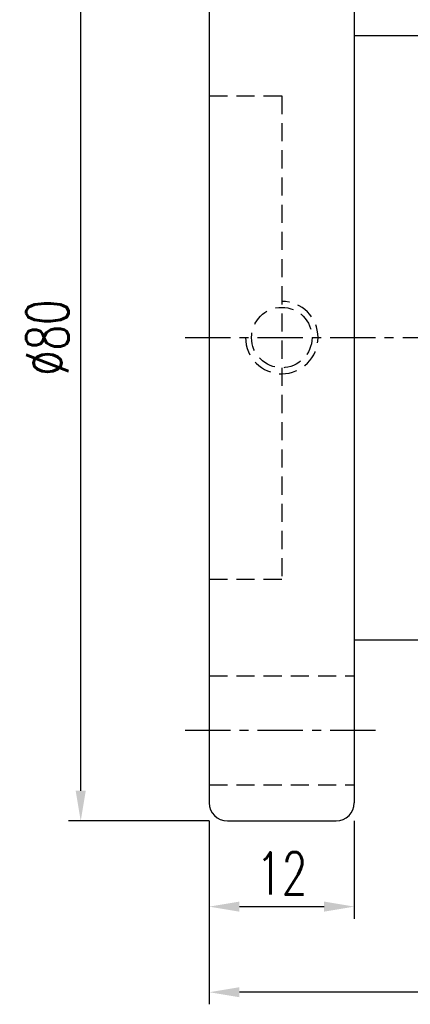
# Model space of a CAD drawing. Extents: x 21 to 250, y 59 to 189.
# Tile 2 of 49: x 155 to 188, y 59 to 140. Entities that reach past the tile are written whole.
import ezdxf

# ---------------------------------------------------------------- set-up
doc = ezdxf.new("R2010")
doc.units = 0
doc.header["$LTSCALE"] = 3
doc.header["$MEASUREMENT"] = 0
doc.linetypes.add('CENTER', pattern=[2, 1.25, -0.25, 0.25, -0.25])
doc.linetypes.add('DASHED', pattern=[0.75, 0.5, -0.25])
doc.layers.get('DEFPOINTS').update_dxf_attribs({"linetype": 'CONTINUOUS'})
for name, color, linetype in [('CL', 1, 'CENTER'), ('DIM', 4, 'CONTINUOUS'), ('HID', 2, 'DASHED'), ('OUT', 3, 'CONTINUOUS')]:
    doc.layers.add(name, color=color, linetype=linetype)
doc.styles.add('DIM-7', font='SIMPLEX.shx', dxfattribs={"width": 0.7, "bigfont": 'chineset.shx'})
doc.dimstyles.new('CNS', dxfattribs={"dimtxt": 3.5, "dimasz": 2.5, "dimexe": 1, "dimexo": 1.5, "dimgap": 0.09, "dimtad": 0, "dimdsep": 46, "dimtxsty": 'DIM-7', "dimcen": 0.09, "dimclrd": 1, "dimclre": 1, "dimclrt": 4, "dimadec": 0, "dimazin": 0, "dimtfac": 1, "dimtix": 1, "dimtmove": 2, "dimatfit": 3, "dimfxl": 1, "dimtvp": 0.971429, "dimtolj": 1, "dimarcsym": 0})

# ---------------------------------------------------------------- blocks, each defined once
blk = doc.blocks.new('*D2')
at = {"layer": 'DEFPOINTS', "color": 0, "linetype": 'Continuous', "transparency": 16777216}
for p in [(171.153, 75.181), (183.153, 75.181), (183.153, 66.591)]:
    blk.add_point(p, dxfattribs=at)
at = {"layer": 'DIM', "color": 4, "linetype": 'Continuous', "lineweight": -2, "transparency": 16777216}
for p, q in [((171.153, 73.681), (171.153, 65.591)), ((183.153, 73.681), (183.153, 65.591)), ((173.653, 66.591), (180.653, 66.591))]:
    blk.add_line(p, q, dxfattribs=at)
at = {"layer": 'DIM', "color": 4, "linetype": 'Continuous', "transparency": 16777216}
for points in [[(173.653, 67.008), (173.653, 66.174), (171.153, 66.591)], [(180.653, 67.008), (180.653, 66.174), (183.153, 66.591)]]:
    blk.add_solid(points, dxfattribs=at)
at = {"layer": 'DIM', "color": 4, "linetype": 'Continuous', "transparency": 16777216, "insert": (177.153, 69.341), "char_height": 3.5, "attachment_point": 5, "style": 'DIM-7'}
blk.add_mtext('\\A1;12', dxfattribs=at)
blk = doc.blocks.new('*D1')
at = {"layer": 'DEFPOINTS', "color": 0, "linetype": 'Continuous', "transparency": 16777216}
for p in [(236.153, 90.181), (171.153, 75.181), (171.153, 59.508)]:
    blk.add_point(p, dxfattribs=at)
at = {"layer": 'DIM', "color": 4, "linetype": 'Continuous', "lineweight": -2, "transparency": 16777216}
for p, q in [((236.153, 88.681), (236.153, 58.508)), ((171.153, 73.681), (171.153, 58.508)), ((233.653, 59.508), (173.653, 59.508))]:
    blk.add_line(p, q, dxfattribs=at)
at = {"layer": 'DIM', "color": 4, "linetype": 'Continuous', "transparency": 16777216}
for points in [[(173.653, 59.925), (173.653, 59.092), (171.153, 59.508)], [(233.653, 59.925), (233.653, 59.092), (236.153, 59.508)]]:
    blk.add_solid(points, dxfattribs=at)
at = {"layer": 'DIM', "color": 4, "linetype": 'Continuous', "transparency": 16777216, "insert": (203.653, 62.258), "char_height": 3.5, "attachment_point": 5, "style": 'DIM-7'}
blk.add_mtext('\\A1;65', dxfattribs=at)
blk = doc.blocks.new('*D3')
at = {"layer": 'DEFPOINTS', "color": 0, "linetype": 'Continuous', "transparency": 16777216}
for p in [(160.528, 153.681), (172.653, 153.681), (172.653, 73.681)]:
    blk.add_point(p, dxfattribs=at)
at = {"layer": 'DIM', "color": 4, "linetype": 'Continuous', "lineweight": -2, "transparency": 16777216}
for p, q in [((171.153, 153.681), (159.528, 153.681)), ((160.528, 76.181), (160.528, 151.181)), ((171.153, 73.681), (159.528, 73.681))]:
    blk.add_line(p, q, dxfattribs=at)
at = {"layer": 'DIM', "color": 4, "linetype": 'Continuous', "transparency": 16777216}
for points in [[(160.111, 151.181), (160.944, 151.181), (160.528, 153.681)], [(160.111, 76.181), (160.944, 76.181), (160.528, 73.681)]]:
    blk.add_solid(points, dxfattribs=at)
at = {"layer": 'DIM', "color": 4, "linetype": 'Continuous', "transparency": 16777216, "insert": (157.778, 113.681), "char_height": 3.5, "attachment_point": 5, "rotation": 90, "style": 'DIM-7'}
blk.add_mtext('\\A1;%%C80', dxfattribs=at)

msp = doc.modelspace()

# ---------------------------------------------------------------- linework, layer by layer
at = {"layer": 'CL', "color": 7}
for p, q in [((169.153, 113.681), (237.653, 113.681)), ((169.153, 81.181), (185.153, 81.181))]:
    msp.add_line(p, q, dxfattribs=at)
at = {"layer": 'HID', "color": 7}
for p, q in [((171.153, 133.681), (177.153, 133.681)), ((177.153, 133.681), (177.153, 93.681)), ((171.153, 93.681), (177.153, 93.681)), ((171.153, 85.681), (183.153, 85.681)), ((171.153, 76.681), (183.153, 76.681))]:
    msp.add_line(p, q, dxfattribs=at)
msp.add_circle((177.153, 113.681), 2.5, dxfattribs=at)
msp.add_arc((177.153, 113.681), 3, 180, 90, dxfattribs=at)
at = {"layer": 'OUT', "color": 7}
for p, q in [((171.153, 152.181), (171.153, 75.181)), ((183.153, 152.181), (183.153, 75.181)), ((183.153, 138.681), (234.653, 138.681)), ((183.153, 88.681), (234.653, 88.681)), ((172.653, 73.681), (181.653, 73.681))]:
    msp.add_line(p, q, dxfattribs=at)
for centre, start, end in [((172.653, 75.181), 180, 270), ((181.653, 75.181), 270, 0)]:
    msp.add_arc(centre, 1.5, start, end, dxfattribs=at)

# ---------------------------------------------------------------- dimensions: what is measured, and where the dimension line sits
at = {"layer": 'DIM', "color": 7, "linetype": 'Continuous'}
dim = msp.add_linear_dim(base=(160.528, 153.681), p1=(172.653, 73.681), p2=(172.653, 153.681), angle=90, text='%%C<>', dimstyle='CNS', override={"dimgap": 1, "dimtad": 1, "dimclrd": 4, "dimclre": 4, "dimtmove": 0}, dxfattribs=at)
dim.commit()
dim.dimension.update_dxf_attribs({"geometry": '*D3', "text_midpoint": (157.778, 113.681)})
dim = msp.add_linear_dim(base=(171.153, 59.508), p1=(236.153, 90.181), p2=(171.153, 75.181), dimstyle='CNS', override={"dimgap": 1, "dimtad": 1, "dimclrd": 4, "dimclre": 4, "dimtmove": 0}, dxfattribs=at)
dim.commit()
dim.dimension.update_dxf_attribs({"geometry": '*D1', "text_midpoint": (203.653, 62.258)})
dim = msp.add_linear_dim(base=(183.153, 66.591), p1=(171.153, 75.181), p2=(183.153, 75.181), dimstyle='CNS', override={"dimgap": 1, "dimtad": 1, "dimclrd": 4, "dimclre": 4, "dimtmove": 0}, dxfattribs=at)
dim.commit()
dim.dimension.update_dxf_attribs({"geometry": '*D2', "text_midpoint": (177.153, 66.591), "dimtype": 160})

doc.saveas('drawing.dxf')
